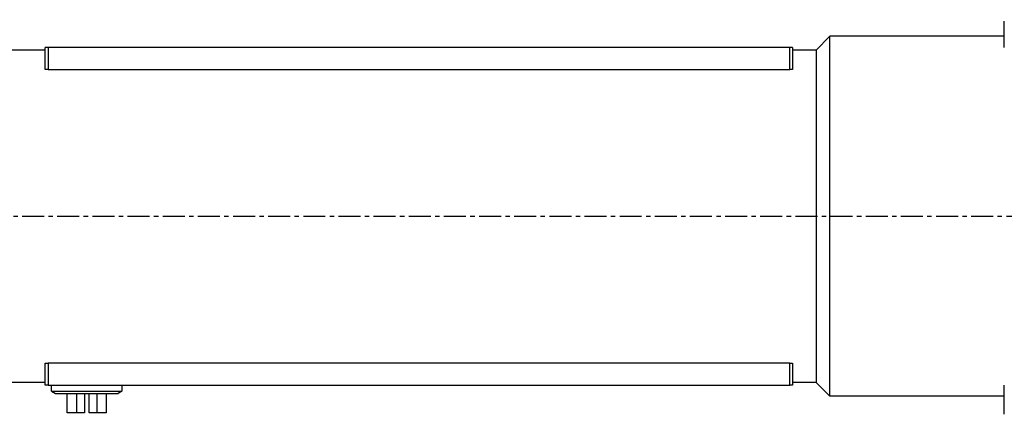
# Model space of a CAD drawing. Extents: x 12273 to 13958, y -1141 to 57.
# Tile 3 of 23: x 12707 to 13063, y -704 to -561. Entities that reach past the tile are written whole.
import ezdxf

# ---------------------------------------------------------------- set-up
doc = ezdxf.new("R2010")
doc.units = 0
doc.header["$LTSCALE"] = 25.4
doc.linetypes.add('CENTER', pattern=[2, 1.25, -0.25, 0.25, -0.25])
doc.layers.get('Defpoints').update_dxf_attribs({"linetype": 'CONTINUOUS'})
doc.layers.add('ATA-CENTER', color=133, linetype='CENTER')
doc.layers.add('ATA-DIM', color=252, linetype='CONTINUOUS', lineweight=25)
doc.layers.add('Layer0000', color=7, linetype='CONTINUOUS', lineweight=25)
doc.styles.get("Standard").update_dxf_attribs({"font": 'simplex.shx'})
doc.dimstyles.new('ata_A1', dxfattribs={"dimtxt": 4.2, "dimasz": 4.2, "dimexe": 2, "dimexo": 2, "dimgap": 2, "dimtad": 0, "dimtih": 1, "dimtoh": 1, "dimdec": 6, "dimdsep": 46, "dimtxsty": 'Standard', "dimcen": 0, "dimclrd": 252, "dimclre": 252, "dimclrt": 4, "dimadec": 6, "dimazin": 2, "dimtfac": 1, "dimtdec": 6, "dimtofl": 0, "dimtmove": 0, "dimatfit": 3, "dimfxl": 0, "dimtolj": 1, "dimtzin": 0, "dimlwd": 0, "dimlwe": 0, "dimarcsym": 0})

# ---------------------------------------------------------------- blocks, each defined once
blk = doc.blocks.new('*D13718')
at = {"layer": 'ATA-DIM', "color": 252, "lineweight": 0}
for p, q in [((13082.58, -556.64), (13082.58, -480.99)), ((13107.58, -584.21), (13107.58, -480.99)), ((13082.58, -484.99), (13062.71, -484.99)), ((13090.98, -484.99), (13099.18, -484.99))]:
    blk.add_line(p, q, dxfattribs=at)
at = {"layer": 'ATA-DIM', "color": 252}
for points in [[(13090.98, -483.59), (13090.98, -486.39), (13082.58, -484.99)], [(13099.18, -486.39), (13099.18, -483.59), (13107.58, -484.99)]]:
    blk.add_solid(points, dxfattribs=at)
at = {"layer": 'Defpoints', "color": 0}
for p in [(13107.58, -484.99), (13082.58, -560.64), (13107.58, -588.21)]:
    blk.add_point(p, dxfattribs=at)
at = {"layer": 'ATA-DIM', "color": 4, "insert": (12942.29, -478.6), "char_height": 8.4, "attachment_point": 1}
blk.add_mtext('\\A1;25(Negative Limit)', dxfattribs=at)
blk = doc.blocks.new('*D13717')
at = {"layer": 'ATA-DIM', "color": 252, "lineweight": 0}
for p, q in [((13082.58, -556.64), (13082.58, -453.46)), ((13117.58, -584.21), (13117.58, -453.46)), ((13082.58, -457.46), (13062.71, -457.46)), ((13090.98, -457.46), (13109.18, -457.46))]:
    blk.add_line(p, q, dxfattribs=at)
at = {"layer": 'ATA-DIM', "color": 252}
for points in [[(13090.98, -456.06), (13090.98, -458.86), (13082.58, -457.46)], [(13109.18, -458.86), (13109.18, -456.06), (13117.58, -457.46)]]:
    blk.add_solid(points, dxfattribs=at)
at = {"layer": 'Defpoints', "color": 0}
for p in [(13117.58, -457.46), (13082.58, -560.64), (13117.58, -588.21)]:
    blk.add_point(p, dxfattribs=at)
at = {"layer": 'ATA-DIM', "color": 4, "insert": (12940.94, -451.07), "char_height": 8.4, "attachment_point": 1}
blk.add_mtext('\\A1;35(Home Position)', dxfattribs=at)

msp = doc.modelspace()

# ---------------------------------------------------------------- linework, layer by layer
at = {"layer": 'ATA-CENTER', "ltscale": 0.25}
msp.add_line((12504.5079928, -632.0600759), (13329.1119537, -632.0600759), dxfattribs=at)
at = {"layer": 'Layer0000', "color": 7, "linetype": 'Continuous', "lineweight": 25}
for p, q in [((13062.5753599, -571.1223176), (13062.5753599, -561.6419902)), ((12999.5753599, -567.1434275), (12994.5753595, -572.1434279)), ((13062.5753599, -567.1434275), (12999.5753599, -567.1434275)), ((12999.5753599, -632.1434275), (12999.5753599, -567.1434275)), ((12716.0753599, -572.1434275), (12697.5753599, -572.1434275)), ((12717.0753599, -571.1434275), (12716.0753599, -571.1434275)), ((12716.0753599, -579.0774308), (12716.0753599, -571.1434275)), ((12717.0753599, -571.1434275), (12717.0753599, -579.1434275)), ((12985.0753599, -571.1434275), (12717.0753599, -571.1434275)), ((12986.0753599, -571.1434275), (12985.0753599, -571.1434275)), ((12985.0753599, -579.1434275), (12985.0753599, -571.1434275)), ((12986.0753599, -571.1434275), (12986.0753599, -579.0774308)), ((12994.5753599, -572.1434275), (12986.0753599, -572.1434275)), ((12994.5753599, -572.1434275), (12994.5753599, -632.1434275)), ((12716.0753599, -579.1434275), (12716.0753599, -579.0774308)), ((12716.2000821, -579.1434275), (12716.0753599, -579.1434275)), ((12717.0753599, -579.1434275), (12716.2000821, -579.1434275)), ((12717.0753599, -579.1434275), (12985.0753599, -579.1434275)), ((12985.9506377, -579.1434275), (12985.0753599, -579.1434275)), ((12986.0753599, -579.1434275), (12985.9506377, -579.1434275)), ((12986.0753599, -579.0774308), (12986.0753599, -579.1434275)), ((12994.5753599, -632.1434275), (12994.5753599, -692.1434275)), ((12999.5753599, -697.1434275), (12999.5753599, -632.1434275)), ((12716.0753599, -685.1434275), (12716.2000821, -685.1434275)), ((12716.0753599, -685.2094241), (12716.0753599, -685.1434275)), ((12716.0753599, -693.1434275), (12716.0753599, -685.2094241)), ((12716.2000821, -685.1434275), (12717.0753599, -685.1434275)), ((12717.0753599, -685.1434275), (12717.0753599, -693.1434275)), ((12985.0753599, -685.1434275), (12717.0753599, -685.1434275)), ((12985.0753599, -685.1434275), (12985.9506377, -685.1434275)), ((12985.0753599, -693.1434275), (12985.0753599, -685.1434275)), ((12985.9506377, -685.1434275), (12986.0753599, -685.1434275)), ((12986.0753599, -685.1434275), (12986.0753599, -685.2094241)), ((12986.0753599, -685.2094241), (12986.0753599, -693.1434275)), ((12716.0753599, -692.1434275), (12697.5753599, -692.1434275)), ((12717.0753599, -693.1434275), (12716.0753599, -693.1434275)), ((12717.0753599, -693.1434275), (12985.0753599, -693.1434275)), ((12718.3753599, -695.34968), (12718.3753599, -693.1434275)), ((12743.7753599, -693.1434275), (12743.7753599, -695.34968)), ((12986.0753599, -693.1434275), (12985.0753599, -693.1434275)), ((12994.5753599, -692.1434275), (12986.0753599, -692.1434275)), ((12999.5753599, -697.1434275), (12994.5753595, -692.1434271)), ((13062.5753599, -703.6437973), (13062.5753599, -693.1637086)), ((12718.3753599, -695.34968), (12719.7501709, -696.1434275)), ((12718.3753599, -695.34968), (12743.7753599, -695.34968)), ((12719.7501709, -696.1434275), (12742.372258, -696.1434275)), ((12724.0316866, -703.1434275), (12724.0316866, -696.1434275)), ((12727.3225832, -696.1434275), (12727.3225832, -703.1434275)), ((12730.2753599, -696.1434275), (12730.2753599, -703.1434275)), ((12731.8753599, -703.1434275), (12731.8753599, -696.1434275)), ((12734.8281367, -703.1434275), (12734.8281367, -696.1434275)), ((12738.1190332, -696.1434275), (12738.1190332, -703.1434275)), ((12742.372258, -696.1434275), (12742.4005489, -696.1434275)), ((12743.775359, -695.3496805), (12742.4005477, -696.1434282)), ((13017.0734455, -697.1434275), (12999.5753599, -697.1434275)), ((13062.5753599, -697.1434275), (13022.0765871, -697.1434275)), ((12727.3225832, -703.1434275), (12724.0316866, -703.1434275)), ((12730.2753599, -703.1434275), (12727.3225832, -703.1434275)), ((12734.8281367, -703.1434275), (12731.8753599, -703.1434275)), ((12738.1190332, -703.1434275), (12734.8281367, -703.1434275))]:
    msp.add_line(p, q, dxfattribs=at)
for centre, radius, start, end in [((13019.6291857, -767.2424619), 70.1471498, 90.043964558, 92.087971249), ((13019.614581, -760.3522201), 63.2568995, 87.769434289, 90.03552506)]:
    msp.add_arc(centre, radius, start, end, dxfattribs=at)

# ---------------------------------------------------------------- dimensions: what is measured, and where the dimension line sits
at = {"layer": 'ATA-DIM'}
for base, p2, text, picture, middle in [((13117.5752504, -457.4579049), (13117.5752504, -588.2147764), '<>(Home Position)', '*D13717', (12999.8252504, -457.4579049)), ((13107.5752504, -484.9871827), (13107.5752504, -588.2147764), '<>(Negative Limit)', '*D13718', (13000.4972504, -484.9871827))]:
    dim = msp.add_linear_dim(base=base, p1=(13082.5752504, -560.642964), p2=p2, angle=180, text=text, dimstyle='ata_A1', override={"dimscale": 2, "dimtxt": 4.2, "dimtxsty": 'Standard', "dimtfac": 0.571429, "dimtdec": 2}, dxfattribs=at)
    dim.commit()
    dim.dimension.update_dxf_attribs({"geometry": picture, "text_midpoint": middle, "dimtype": 160})

doc.saveas('drawing.dxf')
